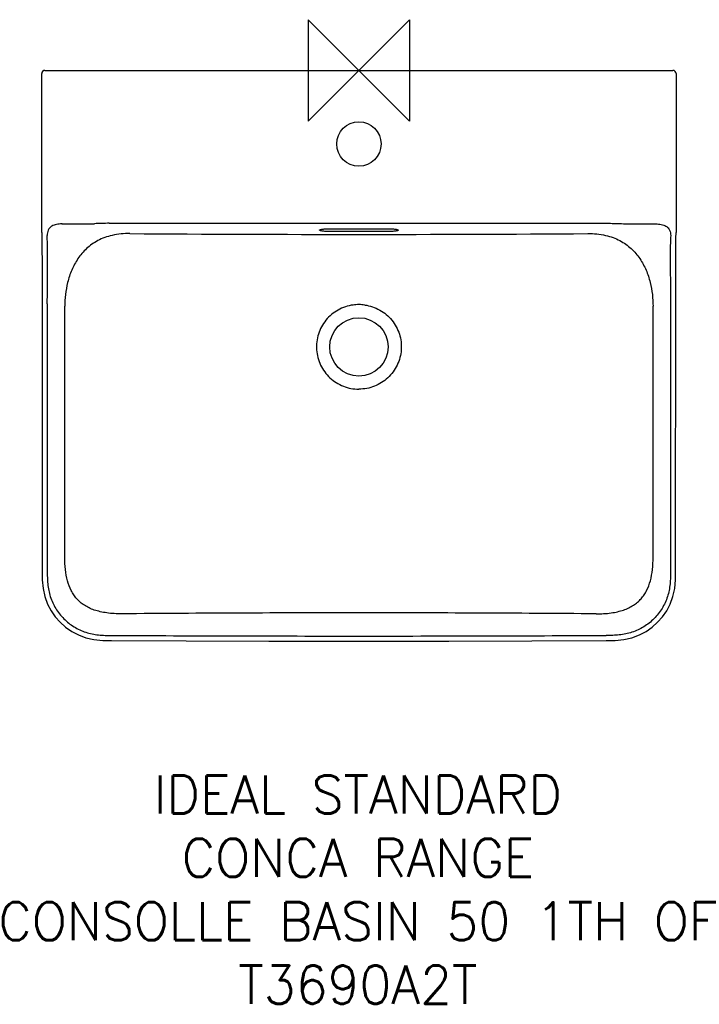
# Model space of a CAD drawing. Header units: millimetres. Extents: x -267 to 268, y -736 to 40.
import ezdxf

# ---------------------------------------------------------------- set-up
doc = ezdxf.new("R2010")
doc.units = ezdxf.units.MM
doc.header["$LTSCALE"] = 54.820741
for name, color, linetype in [('DETAIL', 2, 'CONTINUOUS'), ('Origin', 6, 'CONTINUOUS'), ('Text', 7, 'CONTINUOUS')]:
    doc.layers.add(name, color=color, linetype=linetype)
doc.styles.add('Fastrack', font='simplex.shx')

# ---------------------------------------------------------------- blocks, each defined once
blk = doc.blocks.new('ORIGIN')
at = {"layer": 'Origin'}
blk.add_lwpolyline([(-20, 20), (-20, -20), (20, 20), (20, -20)], close=True, dxfattribs=at)

msp = doc.modelspace()

# ---------------------------------------------------------------- linework, layer by layer
at = {"layer": 'DETAIL'}
for p, q in [((-247.5, 0), (247.5, 0)), ((-250, -127.7), (-250, -2.5)), ((250, -2.5), (250, -127.7)), ((-196.68, -120.51), (196.68, -120.51)), ((-24, -124.89), (24, -124.89)), ((24, -126.98), (-24, -126.98)), ((-249.71, -155.28), (-249.68, -169.08)), ((-249.68, -169.08), (-249.67, -394.62)), ((249.67, -394.62), (249.68, -169.08))]:
    msp.add_line(p, q, dxfattribs=at)
for points in [[(-249.99, -128.19), (-249.92, -132.07), (-249.84, -137.27), (-249.78, -142.9), (-249.74, -148.91), (-249.71, -155.28)], [(249.68, -169.08), (249.71, -155.28), (249.74, -148.91), (249.78, -142.9), (249.84, -137.27), (249.92, -132.07), (249.99, -128.19)], [(-249.67, -394.62), (-249.57, -401.58), (-248.9, -408.51), (-247.49, -414.9), (-245.36, -420.74), (-242.59, -426.05), (-239.28, -430.85), (-235.46, -435.17), (-231.17, -439), (-226.38, -442.35), (-221.08, -445.14), (-215.25, -447.3), (-208.87, -448.75), (-201.95, -449.45), (-194.95, -449.59)], [(194.95, -449.59), (201.95, -449.45), (208.87, -448.75), (215.25, -447.3), (221.08, -445.14), (226.38, -442.35), (231.17, -439), (235.46, -435.17), (239.28, -430.85), (242.59, -426.05), (245.36, -420.74), (247.49, -414.9), (248.9, -408.51), (249.57, -401.58), (249.67, -394.62)], [(-194.95, -449.59), (-136.25, -449.83), (-70.95, -450), (0, -450.07)], [(0, -450.07), (70.95, -450), (136.25, -449.83), (194.95, -449.59)]]:
    msp.add_lwpolyline(points, dxfattribs=at)
for centre, radius in [((0, -58), 17.5), ((0, -218), 23)]:
    msp.add_circle(centre, radius, dxfattribs=at)
for centre, radius, start, end in [((-247.5, -2.5), 2.5, 89.95314, 179.95463), ((247.5, -2.5), 2.5, 0.04537, 90.04686), ((-236.5, 1664.99), 1786.05, 270.07959, 270.89944), ((236.5, 1664.99), 1786.05, 269.10056, 269.92041), ((-235.59, -127.7), 14.41, 179.9732, 180.59097), ((-224.1, -127.54), 25.91, 180.70201, 181.45627), ((0, 24658.31), 24787.62, 269.582773, 270.417227), ((-27.97, -133.64), 8.49, 102.63851, 102.76516), ((27.94, -133.78), 8.63, 77.27358, 77.53042), ((224.1, -127.54), 25.91, 358.54373, 359.29799), ((235.59, -127.7), 14.41, 359.40903, 0.0268), ((0.02, -218.41), 33.75, 90.02961, 97.85542), ((-0.02, -218.41), 33.75, 82.14458, 89.97039), ((8.29, -25570.69), 25142.99, 90.018888, 90.444796), ((-8.29, -25570.69), 25142.99, 89.555204, 89.981112), ((10.24, 42962.57), 43408.57, 269.729193, 269.986488), ((-10.24, 42962.52), 43408.52, 270.013512, 270.270807)]:
    msp.add_arc(centre, radius, start, end, dxfattribs=at)
for points, knots in [([(-242.02, -122.79), (-242.65, -123.16), (-243.8, -124.06), (-244.96, -125.91), (-245.58, -128.01), (-245.74, -129.48), (-245.78, -130.24)], [0, 0, 0, 0, 0.251175, 0.492409, 0.739787, 1, 1, 1, 1]), ([(-234.01, -121.05), (-235.46, -121.06), (-238.21, -121.28), (-240.89, -122.13), (-242.02, -122.79)], [0, 0, 0, 0, 0.524838, 1, 1, 1, 1]), ([(-196.73, -120.49), (-198.68, -120.55), (-202.59, -120.73), (-206.5, -120.81), (-208.46, -120.84)], [0, 0, 0, 0, 0.500116, 1, 1, 1, 1]), ([(-196.73, -120.49), (-196.73, -120.5), (-196.71, -120.5), (-196.69, -120.51), (-196.68, -120.51)], [0, 0, 0, 0, 0.33218, 1, 1, 1, 1]), ([(196.73, -120.49), (196.73, -120.5), (196.71, -120.5), (196.69, -120.51), (196.68, -120.51)], [0, 0, 0, 0, 0.33218, 1, 1, 1, 1]), ([(196.73, -120.49), (198.68, -120.55), (202.59, -120.73), (206.5, -120.81), (208.46, -120.84)], [0, 0, 0, 0, 0.500116, 1, 1, 1, 1]), ([(234.01, -121.05), (235.46, -121.06), (238.21, -121.28), (240.89, -122.13), (242.02, -122.79)], [0, 0, 0, 0, 0.524838, 1, 1, 1, 1]), ([(242.02, -122.79), (242.65, -123.16), (243.8, -124.06), (244.96, -125.91), (245.58, -128.01), (245.74, -129.48), (245.78, -130.24)], [0, 0, 0, 0, 0.251175, 0.492409, 0.739787, 1, 1, 1, 1]), ([(-245.6, -183.97), (-245.6, -181.68), (-245.56, -177.08), (-245.48, -167.9), (-245.47, -158.74), (-245.37, -149.63), (-245.33, -142.93), (-245.47, -136.48), (-245.67, -132.27), (-245.78, -130.24)], [0, 0, 0, 0, 0.128226, 0.256443, 0.512454, 0.639594, 0.764973, 0.886427, 1, 1, 1, 1]), ([(-180.5, -128.65), (-185.16, -128.62), (-191.95, -129.22), (-200.3, -131.66), (-205.69, -134.04), (-210.48, -136.97), (-214.7, -140.38), (-218.37, -144.2), (-222.55, -149.73), (-226.6, -157.33), (-229.75, -166.95), (-231.47, -176.57), (-231.84, -182.93), (-231.84, -186)], [0, 0, 0, 0, 0.160722, 0.232211, 0.299403, 0.36346, 0.425383, 0.485963, 0.545767, 0.66405, 0.780795, 0.893969, 1, 1, 1, 1]), ([(-24, -126.98), (-24.62, -126.98), (-25.83, -126.96), (-27.29, -126.87), (-28.36, -126.76), (-29.05, -126.66), (-29.65, -126.56), (-30.14, -126.44), (-30.53, -126.32), (-30.78, -126.2), (-30.91, -126.1), (-30.97, -126.03), (-31, -125.96), (-30.99, -125.85), (-30.87, -125.72), (-30.49, -125.52), (-30.12, -125.42), (-29.84, -125.36)], [0, 0, 0, 0, 0.218972, 0.422022, 0.513019, 0.594854, 0.666195, 0.725968, 0.773445, 0.808405, 0.821445, 0.831935, 0.840636, 0.848855, 0.869302, 0.900495, 1, 1, 1, 1]), ([(-29.82, -125.35), (-29.46, -125.27), (-28.62, -125.14), (-26.68, -124.94), (-25.1, -124.89), (-24, -124.89)], [0, 0, 0, 0, 0.193388, 0.433968, 1, 1, 1, 1]), ([(24, -124.89), (25.1, -124.89), (26.66, -124.94), (28.6, -125.13), (29.43, -125.27), (29.8, -125.35)], [0, 0, 0, 0, 0.565067, 0.805811, 1, 1, 1, 1]), ([(29.84, -125.36), (30.12, -125.42), (30.48, -125.51), (30.87, -125.71), (30.99, -125.85), (31, -125.96), (30.97, -126.03), (30.91, -126.1), (30.78, -126.2), (30.53, -126.32), (30.15, -126.44), (29.65, -126.56), (29.05, -126.66), (28.36, -126.76), (27.29, -126.87), (25.83, -126.96), (24.63, -126.98), (24, -126.98)], [0, 0, 0, 0, 0.099756, 0.131057, 0.151578, 0.159801, 0.168484, 0.178941, 0.191942, 0.226821, 0.274224, 0.333933, 0.40522, 0.487014, 0.577981, 0.781014, 1, 1, 1, 1]), ([(180.5, -128.65), (185.16, -128.62), (191.95, -129.22), (200.3, -131.66), (205.69, -134.04), (210.48, -136.97), (214.7, -140.38), (218.37, -144.2), (222.55, -149.73), (226.6, -157.33), (229.75, -166.95), (231.47, -176.57), (231.84, -182.93), (231.84, -186)], [0, 0, 0, 0, 0.160722, 0.232211, 0.299403, 0.36346, 0.425383, 0.485963, 0.545767, 0.66405, 0.780795, 0.893969, 1, 1, 1, 1]), ([(245.78, -130.24), (245.67, -132.27), (245.47, -136.48), (245.33, -142.93), (245.37, -149.63), (245.47, -158.74), (245.48, -167.9), (245.56, -177.08), (245.6, -181.68), (245.6, -183.97)], [0, 0, 0, 0, 0.113573, 0.235027, 0.360406, 0.487546, 0.743557, 0.871774, 1, 1, 1, 1]), ([(-245.6, -183.97), (-245.6, -219.08), (-245.6, -271.74), (-245.6, -341.96), (-245.61, -377.07), (-245.6, -394.62)], [0, 0, 0, 0, 0.5, 0.75, 1, 1, 1, 1]), ([(-231.86, -383.71), (-231.86, -376.02), (-231.84, -310.12), (-231.84, -244.21), (-231.84, -186)], [0, 0, 0, 0, 0.116688, 1, 1, 1, 1]), ([(-4.6, -184.97), (-6.66, -185.26), (-10.75, -186.21), (-16.5, -188.76), (-21.69, -192.33), (-26.11, -196.8), (-29.62, -202.03), (-32.08, -207.82), (-33.4, -213.98), (-33.55, -220.27), (-32.51, -226.48), (-30.34, -232.39), (-27.1, -237.79), (-22.91, -242.49), (-17.93, -246.34), (-12.31, -249.19), (-6.27, -250.94), (-2.09, -251.33), (0, -251.33)], [0, 0, 0, 0, 0.062483, 0.124965, 0.187449, 0.249939, 0.312434, 0.37493, 0.437431, 0.499937, 0.562444, 0.624952, 0.68746, 0.749969, 0.812477, 0.874986, 0.937491, 1, 1, 1, 1]), ([(4.6, -184.97), (6.66, -185.26), (10.75, -186.21), (16.5, -188.76), (21.69, -192.33), (26.11, -196.8), (29.62, -202.03), (32.08, -207.82), (33.4, -213.98), (33.55, -220.27), (32.51, -226.48), (30.34, -232.39), (27.1, -237.79), (22.91, -242.49), (17.93, -246.34), (12.31, -249.19), (6.27, -250.94), (2.09, -251.33), (0, -251.33)], [0, 0, 0, 0, 0.062483, 0.124965, 0.187449, 0.249939, 0.312434, 0.37493, 0.437431, 0.499937, 0.562444, 0.624952, 0.68746, 0.749969, 0.812477, 0.874986, 0.937491, 1, 1, 1, 1]), ([(231.86, -383.71), (231.86, -376.02), (231.84, -310.12), (231.84, -244.21), (231.84, -186)], [0, 0, 0, 0, 0.116688, 1, 1, 1, 1]), ([(245.6, -183.97), (245.6, -219.08), (245.6, -271.74), (245.6, -341.96), (245.61, -377.07), (245.6, -394.62)], [0, 0, 0, 0, 0.5, 0.75, 1, 1, 1, 1]), ([(-186.9, -428.46), (-190.87, -428.49), (-196.6, -428.21), (-203.81, -426.91), (-208.48, -425.59), (-212.66, -423.9), (-216.37, -421.83), (-219.63, -419.41), (-222.45, -416.65), (-224.86, -413.55), (-227.58, -408.93), (-230.04, -402.26), (-231.59, -393.32), (-231.86, -387.02), (-231.86, -383.71)], [0, 0, 0, 0, 0.162042, 0.233128, 0.298634, 0.359488, 0.416713, 0.471397, 0.524652, 0.577552, 0.631069, 0.742948, 0.865148, 1, 1, 1, 1]), ([(186.9, -428.46), (190.87, -428.49), (196.6, -428.21), (203.81, -426.91), (208.48, -425.59), (212.66, -423.9), (216.37, -421.83), (219.63, -419.41), (222.45, -416.65), (224.86, -413.55), (227.58, -408.93), (230.04, -402.26), (231.59, -393.32), (231.86, -387.02), (231.86, -383.71)], [0, 0, 0, 0, 0.162042, 0.233128, 0.298634, 0.359488, 0.416713, 0.471397, 0.524652, 0.577552, 0.631069, 0.742948, 0.865148, 1, 1, 1, 1]), ([(-245.6, -394.62), (-245.6, -396.33), (-245.6, -399.76), (-245.32, -404.9), (-244.6, -409.99), (-243.32, -414.98), (-241.45, -419.78), (-238.2, -425.82), (-232.85, -432.6), (-226.1, -437.98), (-220.07, -441.25), (-215.28, -443.14), (-210.3, -444.45), (-205.21, -445.2), (-200.07, -445.5), (-196.64, -445.51), (-194.93, -445.52)], [0, 0, 0, 0, 0.062545, 0.125078, 0.187599, 0.250113, 0.312626, 0.375142, 0.499979, 0.624828, 0.687351, 0.749869, 0.81239, 0.874917, 0.937454, 1, 1, 1, 1]), ([(245.6, -394.62), (245.6, -396.33), (245.6, -399.76), (245.32, -404.9), (244.6, -409.99), (243.32, -414.98), (241.45, -419.78), (238.2, -425.82), (232.85, -432.6), (226.1, -437.98), (220.07, -441.25), (215.28, -443.14), (210.3, -444.45), (205.21, -445.2), (200.07, -445.5), (196.64, -445.51), (194.93, -445.52)], [0, 0, 0, 0, 0.062545, 0.125078, 0.187599, 0.250113, 0.312626, 0.375142, 0.499979, 0.624828, 0.687351, 0.749869, 0.81239, 0.874917, 0.937454, 1, 1, 1, 1])]:
    msp.add_open_spline(points, degree=3, knots=knots, dxfattribs=at)

# ---------------------------------------------------------------- block references
at = {"layer": 'Origin', "xscale": -2, "yscale": 2, "zscale": 2}
msp.add_blockref('ORIGIN', (0, 0), dxfattribs=at)

# ---------------------------------------------------------------- texts
at = {"layer": 'Text', "insert": (-0.12, -555.85), "char_height": 30, "width": 2237.2895, "attachment_point": 2, "style": 'Fastrack'}
msp.add_mtext('IDEAL STANDARD\\PCONCA RANGE\\PCONSOLLE BASIN 50 1TH OF\\PT3690A2T', dxfattribs=at)

doc.saveas('drawing.dxf')
